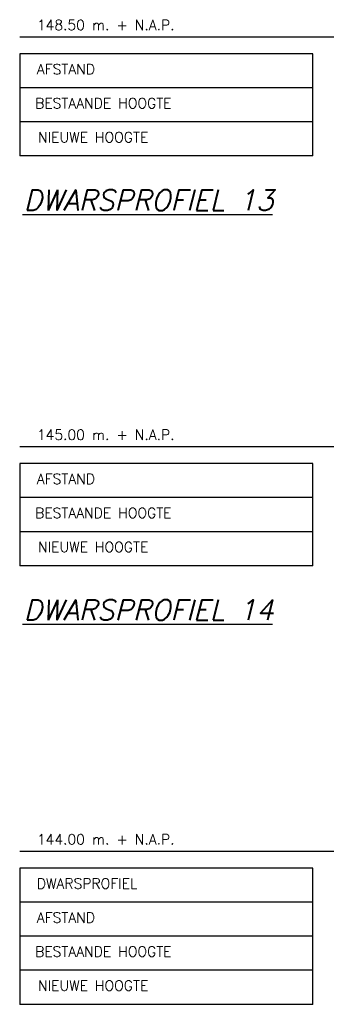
# Model space of a CAD drawing. Header units: metres. Extents: x -32 to 40, y -72 to 118.
# Tile 22 of 25: x -5.76 to -1.25, y 100.07 to 114.54. Entities that reach past the tile are written whole.
import ezdxf

# ---------------------------------------------------------------- set-up
doc = ezdxf.new("R2010")
doc.units = ezdxf.units.M
doc.layers.add('PH100', color=7, linetype='Continuous')
doc.styles.add('ROMANS', font='romans.shx')

msp = doc.modelspace()

# ---------------------------------------------------------------- linework, layer by layer
at = {"layer": 'PH100', "color": 5, "linetype": 'Continuous'}
for p, q in [((-5.764, 114.285), (7.346, 114.285)), ((-5.764, 108.263), (7.346, 108.263)), ((-5.764, 102.316), (21.263, 102.316))]:
    msp.add_line(p, q, dxfattribs=at)
at = {"layer": 'PH100'}
for p, q in [((-1.453, 114.035), (-5.764, 114.035)), ((-5.764, 114.035), (-5.764, 112.535)), ((-1.453, 112.535), (-1.453, 114.035)), ((-1.453, 113.535), (-5.764, 113.535)), ((-1.453, 113.035), (-5.764, 113.035)), ((-1.453, 112.535), (-5.764, 112.535)), ((-1.453, 108.013), (-5.764, 108.013)), ((-5.764, 108.013), (-5.764, 106.513)), ((-1.453, 106.513), (-1.453, 108.013)), ((-1.453, 107.513), (-5.764, 107.513)), ((-1.453, 107.013), (-5.764, 107.013)), ((-1.453, 106.513), (-5.764, 106.513)), ((-1.453, 102.066), (-5.764, 102.066)), ((-5.764, 102.066), (-5.764, 100.066)), ((-1.453, 100.066), (-1.453, 102.066)), ((-1.453, 101.566), (-5.764, 101.566)), ((-1.453, 101.066), (-5.764, 101.066)), ((-1.453, 100.566), (-5.764, 100.566)), ((-1.453, 100.066), (-5.764, 100.066))]:
    msp.add_line(p, q, dxfattribs=at)

# ---------------------------------------------------------------- texts
at = {"layer": 'PH100', "color": 1, "linetype": 'Continuous', "style": 'ROMANS'}
for s, p in [('148.50 m. + N.A.P.', (-5.511, 114.385)), ('AFSTAND', (-5.511, 113.735)), ('BESTAANDE HOOGTE', (-5.536, 113.235)), ('NIEUWE HOOGTE', (-5.493, 112.735)), ('145.00 m. + N.A.P.', (-5.511, 108.363)), ('AFSTAND', (-5.511, 107.713)), ('BESTAANDE HOOGTE', (-5.536, 107.213)), ('NIEUWE HOOGTE', (-5.493, 106.713)), ('144.00 m. + N.A.P.', (-5.511, 102.416)), ('DWARSPROFIEL', (-5.511, 101.766)), ('AFSTAND', (-5.511, 101.266)), ('BESTAANDE HOOGTE', (-5.536, 100.766)), ('NIEUWE HOOGTE', (-5.493, 100.266))]:
    msp.add_text(s, height=0.15, dxfattribs=at).set_placement(p)
at = {"layer": 'PH100', "color": 3, "linetype": 'Continuous', "style": 'ROMANS', "oblique": 14}
for s, p in [('%%UDWARSPROFIEL 13', (-5.707, 111.735)), ('%%UDWARSPROFIEL 14', (-5.707, 105.713))]:
    msp.add_text(s, height=0.3, dxfattribs=at).set_placement(p)

doc.saveas('drawing.dxf')
